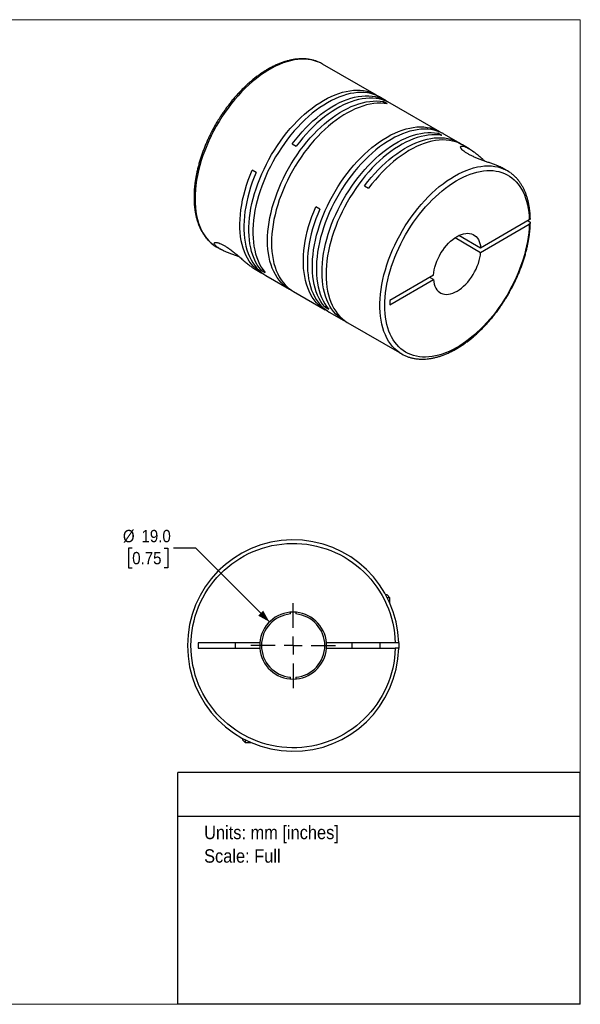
# Model space of a CAD drawing. Header units: millimetres. Extents: x 0 to 432, y 0 to 279.
# Tile 2 of 2: x 273 to 432, y 0 to 279. Entities that reach past the tile are written whole.
import ezdxf
from ezdxf.enums import TextEntityAlignment as Align

# ---------------------------------------------------------------- set-up
doc = ezdxf.new("R2010")
doc.units = ezdxf.units.MM
doc.linetypes.add('SLD-Solid', pattern=[0])
doc.layers.add('SLD-0', color=7, linetype='SLD-Solid', lineweight=25)
doc.layers.add('TEXT', color=140, linetype='SLD-Solid', lineweight=25)
doc.styles.add('SLDTEXTSTYLE0', font='GOTHIC.TTF', dxfattribs={"width": 0.913})
doc.dimstyles.new('SLDDIMSTYLE0', dxfattribs={"dimtxt": 3.5, "dimasz": 3.5, "dimexe": 0, "dimexo": 0.0625, "dimgap": 0.875, "dimtad": 0, "dimtih": 1, "dimtoh": 1, "dimdec": 1, "dimrnd": 1e-09, "dimzin": 4, "dimdsep": 46, "dimtxsty": 'SLDTEXTSTYLE0', "dimsah": 1, "dimcen": 0, "dimadec": 0, "dimazin": 1, "dimtfac": 1, "dimtdec": 1, "dimtofl": 0, "dimtmove": 0, "dimatfit": 3, "dimfxl": 0, "dimfrac": 2, "dimtolj": 1, "dimtzin": 12, "dimarcsym": 0})

# ---------------------------------------------------------------- blocks, each defined once
blk = doc.blocks.new('SW_NOTE_0')
at = {"layer": 'TEXT', "color": 0, "insert": (0, 4.87), "char_height": 3.81, "attachment_point": 1, "style": 'SLDTEXTSTYLE0'}
blk.add_mtext('Units: mm [inches]', dxfattribs=at)
blk = doc.blocks.new('SW_NOTE_0_1')
at = {"layer": 'TEXT', "color": 0, "insert": (0, 4.87), "char_height": 3.81, "attachment_point": 1, "style": 'SLDTEXTSTYLE0'}
blk.add_mtext('Scale: Full', dxfattribs=at)
blk = doc.blocks.new('Block1')
at = {"layer": 'TEXT'}
for p, q in [((431.8, 65.76), (317.5, 65.76)), ((317.5, 0), (317.5, 65.76)), ((431.8, 0), (431.8, 65.76)), ((317.5, 53.39), (431.8, 53.39)), ((431.8, 0), (317.5, 0))]:
    blk.add_line(p, q, dxfattribs=at)
at = {"layer": 'TEXT', "color": 140}
for name, p in [('SW_NOTE_0', (324.99, 45.8)), ('SW_NOTE_0_1', (324.99, 39.13))]:
    blk.add_blockref(name, p, dxfattribs=at)
at = {"layer": 'TEXT', "color": 140, "style": 'SLDTEXTSTYLE0', "width": 0.913, "flags": 2}
for tag, height, p in [('AUTOATTR0', 4.23, (353.81, 56.71)), ('AUTOATTR1_0', 4.76, (333.82, 29.88)), ('AUTOATTR1_1', 4.76, (322.1, 23.73)), ('AUTOATTR1_2', 4.76, (337.78, 17.57))]:
    blk.add_attdef(tag, text='', height=height, dxfattribs=at).set_placement(p, align=Align.BOTTOM_LEFT)
blk = doc.blocks.new('Block2')
at = {"color": 7, "linetype": 'SLD-Solid', "lineweight": 18}
for p, q in [((0, 279.4), (431.8, 279.4)), ((0, 279.4), (0, 0)), ((431.8, 279.4), (431.8, 0)), ((0, 0), (431.8, 0))]:
    blk.add_line(p, q, dxfattribs=at)
blk = doc.blocks.new('_D_5')
at = {"layer": 'SLD-0'}
for p, q in [((304.57, 129.44), (303.5, 129.44)), ((303.5, 129.44), (303.5, 123.89)), ((313.62, 129.44), (314.69, 129.44)), ((314.69, 129.44), (314.69, 123.89)), ((322.61, 129.44), (316.26, 129.44)), ((343.54, 108.51), (322.61, 129.44)), ((303.5, 123.89), (304.57, 123.89)), ((314.69, 123.89), (313.62, 123.89))]:
    blk.add_line(p, q, dxfattribs=at)
blk.add_solid([(343.54, 108.51), (341.77, 111.69), (340.36, 110.28)], dxfattribs=at)
at = {"layer": 'SLD-0', "char_height": 3.5, "attachment_point": 1, "style": 'SLDTEXTSTYLE0'}
for s, insert in [('%%c', (301.93, 134.62)), ('19.0', (307.21, 134.62)), ('0.75', (304.57, 128.36))]:
    blk.add_mtext(s, dxfattribs=dict(at, insert=insert))
blk = doc.blocks.new('SW_CENTERMARKSYMBOL_2')
at = {"layer": 'SLD-0', "color": 0}
for p, q in [((0, 5.08), (0, 12.04)), ((-5.08, 0), (-12.04, 0)), ((0, 0), (-2.54, 0)), ((0, 0), (0, 2.54)), ((0, 0), (0, -2.54)), ((0, 0), (2.54, 0)), ((5.08, 0), (12.04, 0)), ((0, -5.08), (0, -12.04))]:
    blk.add_line(p, q, dxfattribs=at)

msp = doc.modelspace()

# ---------------------------------------------------------------- linework, layer by layer
for p, q in [((373.9, 257.99), (358.63, 266.81)), ((376.66, 256.4), (375.03, 257.34)), ((377, 255.49), (375.87, 256.14)), ((375.87, 256.14), (375.87, 255.64)), ((391.93, 247.58), (377.79, 255.75)), ((392.49, 246.55), (391.36, 247.2)), ((391.36, 247.2), (391.36, 246.7)), ((397.23, 244.52), (393.06, 246.93)), ((349.99, 244.14), (351.12, 243.49)), ((400.22, 242.8), (398.37, 243.87)), ((339.77, 236.07), (338.64, 236.72)), ((411.09, 236.52), (410.08, 237.1)), ((370.57, 232.26), (371.7, 231.61)), ((357.8, 225.66), (356.67, 226.32)), ((417.3, 222.58), (403.5, 214.61)), ((403.5, 213.38), (417.3, 221.35)), ((416.95, 222.37), (417.3, 222.17)), ((403.5, 214.61), (397.33, 218.17)), ((396.27, 217.56), (403.5, 213.38)), ((328.63, 214.85), (329.64, 214.26)), ((339.5, 208.57), (341.36, 207.5)), ((341.62, 208.56), (341.18, 208.31)), ((341.18, 208.31), (342.32, 207.66)), ((342.49, 206.84), (349.21, 202.97)), ((390.11, 206.88), (377.71, 199.72)), ((377.71, 198.5), (390.11, 205.65)), ((390.11, 205.65), (389.04, 206.26)), ((350.34, 202.31), (359.39, 197.09)), ((377.71, 199.72), (377.71, 198.5)), ((359.65, 198.15), (359.22, 197.9)), ((359.22, 197.9), (360.35, 197.25)), ((360.52, 196.44), (364.69, 194.03)), ((365.82, 193.37), (381.1, 184.56)), ((376.96, 116.19), (376.58, 116.19)), ((377.76, 115.39), (376.96, 116.19)), ((377.76, 115.39), (377, 115.39)), ((377.76, 113.78), (377.76, 115.39)), ((349.51, 110.76), (349.51, 111.26)), ((351.01, 111.26), (351.01, 110.76)), ((340.79, 102.54), (323.26, 102.54)), ((323.26, 102.54), (323.26, 101.04)), ((323.26, 101.04), (340.79, 101.04)), ((333.76, 102.54), (333.76, 101.04)), ((340.79, 102.54), (340.76, 101.79)), ((340.76, 101.79), (340.79, 101.04)), ((379.25, 102.54), (359.73, 102.54)), ((359.73, 101.04), (379.25, 101.04)), ((366.96, 102.54), (366.96, 101.04)), ((374.96, 101.04), (374.96, 102.54)), ((349.51, 92.32), (349.51, 92.82)), ((351.01, 92.82), (351.01, 92.32)), ((335.86, 75.47), (335.86, 75.09)), ((335.86, 75.09), (336.66, 74.29)), ((336.66, 75.05), (336.66, 74.29)), ((336.66, 74.29), (338.27, 74.29))]:
    msp.add_line(p, q)
at = {"flags": 128}
for points in [[(357.81, 267.23), (357.22, 267.48), (356.36, 267.77), (355.47, 267.99), (354.55, 268.13), (353.6, 268.2), (352.62, 268.2), (351.62, 268.13), (350.6, 267.99), (349.56, 267.77), (348.5, 267.48), (347.43, 267.12), (346.35, 266.69), (345.27, 266.2), (344.17, 265.63), (343.08, 265), (341.99, 264.3), (340.9, 263.55), (339.82, 262.73), (338.75, 261.85), (337.7, 260.92), (336.66, 259.94), (335.63, 258.9), (334.63, 257.82), (333.66, 256.69), (332.71, 255.52), (331.78, 254.31), (330.89, 253.07), (330.04, 251.79), (329.22, 250.48), (328.43, 249.15), (327.69, 247.79), (326.99, 246.42), (326.34, 245.03), (325.73, 243.63), (325.16, 242.23), (324.65, 240.82), (324.19, 239.41), (323.78, 238), (323.42, 236.6), (323.11, 235.21), (322.86, 233.84), (322.67, 232.49), (322.53, 231.16), (322.44, 229.85), (322.41, 228.57), (322.44, 227.33), (322.53, 226.12), (322.67, 224.95), (322.87, 223.82), (323.12, 222.74), (323.42, 221.7), (323.78, 220.72), (324.19, 219.79), (324.66, 218.91), (325.17, 218.1), (325.73, 217.34), (326.34, 216.65), (327, 216.02), (327.7, 215.45), (327.82, 215.37)], [(358.63, 266.81), (358.04, 267.12), (357.81, 267.23)], [(341.18, 208.31), (340.61, 209.04), (340.08, 209.84), (339.61, 210.69), (339.18, 211.6), (338.81, 212.56), (338.48, 213.58), (338.22, 214.64), (338, 215.75), (337.84, 216.9), (337.74, 218.09), (337.69, 219.31), (337.7, 220.57), (337.76, 221.86), (337.88, 223.18), (338.06, 224.52), (338.29, 225.88), (338.57, 227.26), (338.91, 228.65), (339.29, 230.04), (339.74, 231.44), (340.23, 232.85), (340.77, 234.25), (341.35, 235.65), (341.99, 237.03), (342.67, 238.41), (343.39, 239.76), (344.15, 241.1), (344.95, 242.41), (345.79, 243.69), (346.66, 244.95), (347.56, 246.17), (348.5, 247.35), (349.46, 248.49), (350.44, 249.59), (351.45, 250.64), (352.48, 251.65), (353.52, 252.6), (354.58, 253.5), (355.65, 254.34), (356.73, 255.12), (357.81, 255.85), (358.9, 256.51), (359.99, 257.1), (361.07, 257.63), (362.15, 258.09), (363.22, 258.49), (364.28, 258.81), (365.32, 259.06), (366.35, 259.25), (367.36, 259.36), (368.35, 259.4), (369.31, 259.36), (370.24, 259.26), (371.14, 259.08), (372.02, 258.83), (372.85, 258.52), (373.65, 258.13), (374.41, 257.67), (374.46, 257.65)], [(375.03, 257.34), (374.78, 257.48), (373.98, 257.86), (373.15, 258.18), (372.28, 258.43), (371.37, 258.61), (370.44, 258.71), (369.48, 258.74), (368.49, 258.7), (367.48, 258.59), (366.46, 258.41), (365.41, 258.16), (364.35, 257.83), (363.28, 257.44), (362.2, 256.98), (361.12, 256.45), (360.03, 255.85), (358.95, 255.19), (357.86, 254.47), (356.78, 253.69), (355.71, 252.85), (354.65, 251.95), (353.61, 251), (352.58, 249.99), (351.57, 248.94), (350.59, 247.84), (349.63, 246.7), (348.69, 245.51), (347.79, 244.29), (346.92, 243.04), (346.08, 241.76), (345.28, 240.44), (344.52, 239.11), (343.8, 237.75), (343.12, 236.38), (342.49, 234.99), (341.9, 233.6), (341.36, 232.2), (340.87, 230.79), (340.43, 229.39), (340.04, 227.99), (339.7, 226.6), (339.42, 225.23), (339.19, 223.87), (339.01, 222.53), (338.89, 221.21), (338.83, 219.92), (338.82, 218.66), (338.87, 217.43), (338.97, 216.24), (339.13, 215.09), (339.35, 213.99), (339.62, 212.92), (339.94, 211.91), (340.31, 210.95), (340.74, 210.04), (341.22, 209.19), (341.74, 208.39), (342.32, 207.66)], [(349.99, 244.14), (350.91, 245.34), (351.87, 246.49), (352.84, 247.61), (353.84, 248.68), (354.86, 249.7), (355.9, 250.67), (356.96, 251.59), (358.02, 252.45), (359.1, 253.26), (360.18, 254), (361.27, 254.68), (362.36, 255.3), (363.44, 255.86), (364.52, 256.34), (365.59, 256.76), (366.66, 257.11), (367.71, 257.39), (368.74, 257.6), (369.76, 257.73), (370.75, 257.8), (371.72, 257.79), (372.67, 257.71), (373.58, 257.56), (374.46, 257.34), (375.31, 257.05), (376.13, 256.68), (376.9, 256.25), (377.21, 256.05)], [(377.79, 255.75), (377.26, 256.03), (376.44, 256.39), (375.59, 256.69), (374.71, 256.91), (373.8, 257.06), (372.85, 257.14), (371.88, 257.15), (370.89, 257.08), (369.87, 256.94), (368.84, 256.74), (367.79, 256.46), (366.73, 256.11), (365.65, 255.69), (364.57, 255.2), (363.49, 254.65), (362.4, 254.03), (361.31, 253.35), (360.23, 252.6), (359.15, 251.8), (358.09, 250.94), (357.03, 250.02), (356, 249.05), (354.98, 248.03), (353.97, 246.96), (353, 245.84), (352.05, 244.68), (351.12, 243.49)], [(349.78, 202.66), (349.74, 202.68), (348.96, 203.11), (348.22, 203.61), (347.53, 204.18), (346.88, 204.81), (346.28, 205.5), (345.72, 206.26), (345.21, 207.08), (344.75, 207.95), (344.34, 208.88), (343.99, 209.86), (343.68, 210.89), (343.44, 211.97), (343.24, 213.09), (343.1, 214.26), (343.02, 215.46), (342.99, 216.7), (343.02, 217.97), (343.1, 219.27), (343.24, 220.6), (343.44, 221.95), (343.68, 223.31), (343.99, 224.69), (344.34, 226.09), (344.75, 227.48), (345.21, 228.89), (345.72, 230.29), (346.28, 231.69), (346.88, 233.08), (347.53, 234.47), (348.22, 235.83), (348.96, 237.18), (349.74, 238.51), (350.55, 239.81), (351.4, 241.09), (352.28, 242.33), (353.2, 243.54), (354.14, 244.7), (355.11, 245.83), (356.11, 246.91), (357.12, 247.95), (358.16, 248.94), (359.21, 249.87), (360.27, 250.75), (361.34, 251.57), (362.42, 252.33), (363.51, 253.03), (364.6, 253.67), (365.68, 254.24), (366.76, 254.74), (367.84, 255.18), (368.91, 255.55), (369.96, 255.85), (371, 256.08), (372.02, 256.23), (373.02, 256.32), (374, 256.33), (374.95, 256.27), (375.87, 256.14)], [(377, 255.49), (376.08, 255.62), (375.13, 255.68), (374.15, 255.67), (373.15, 255.58), (372.13, 255.42), (371.09, 255.2), (370.04, 254.9), (368.97, 254.53), (367.9, 254.09), (366.81, 253.58), (365.73, 253.01), (364.64, 252.38), (363.55, 251.68), (362.47, 250.91), (361.4, 250.09), (360.34, 249.22), (359.29, 248.28), (358.25, 247.3), (357.24, 246.26), (356.24, 245.18), (355.27, 244.05), (354.33, 242.88), (353.42, 241.68), (352.53, 240.43), (351.68, 239.16), (350.87, 237.86), (350.09, 236.53), (349.36, 235.18), (348.66, 233.81), (348.01, 232.43), (347.41, 231.04), (346.85, 229.64), (346.34, 228.24), (345.88, 226.83), (345.47, 225.43), (345.12, 224.04), (344.82, 222.66), (344.57, 221.29), (344.37, 219.95), (344.23, 218.62), (344.15, 217.32), (344.12, 216.05), (344.15, 214.81), (344.23, 213.61), (344.37, 212.44), (344.57, 211.32), (344.82, 210.24), (345.12, 209.21), (345.47, 208.23), (345.88, 207.3), (346.34, 206.42), (346.85, 205.61), (347.41, 204.85), (348.01, 204.16), (348.66, 203.53), (349.36, 202.96), (350.09, 202.46), (350.34, 202.31)], [(359.22, 197.9), (358.64, 198.63), (358.11, 199.43), (357.64, 200.28), (357.21, 201.19), (356.84, 202.15), (356.52, 203.17), (356.25, 204.23), (356.03, 205.34), (355.87, 206.49), (355.77, 207.68), (355.72, 208.9), (355.73, 210.16), (355.79, 211.46), (355.91, 212.77), (356.09, 214.11), (356.32, 215.47), (356.6, 216.85), (356.94, 218.24), (357.33, 219.63), (357.77, 221.04), (358.26, 222.44), (358.8, 223.84), (359.39, 225.24), (360.02, 226.62), (360.7, 228), (361.42, 229.35), (362.18, 230.69), (362.98, 232), (363.82, 233.28), (364.69, 234.54), (365.59, 235.76), (366.53, 236.94), (367.49, 238.08), (368.47, 239.18), (369.48, 240.24), (370.51, 241.24), (371.55, 242.19), (372.61, 243.09), (373.68, 243.93), (374.76, 244.71), (375.85, 245.44), (376.93, 246.1), (378.02, 246.69), (379.1, 247.22), (380.18, 247.68), (381.25, 248.08), (382.31, 248.4), (383.36, 248.65), (384.38, 248.84), (385.39, 248.95), (386.38, 248.99), (387.34, 248.95), (388.27, 248.85), (389.17, 248.67), (390.05, 248.43), (390.88, 248.11), (391.68, 247.72), (392.45, 247.26), (392.49, 247.24)], [(393.06, 246.93), (392.82, 247.07), (392.02, 247.45), (391.18, 247.77), (390.31, 248.02), (389.4, 248.2), (388.47, 248.3), (387.51, 248.33), (386.52, 248.3), (385.51, 248.18), (384.49, 248), (383.44, 247.75), (382.38, 247.42), (381.31, 247.03), (380.24, 246.57), (379.15, 246.04), (378.06, 245.44), (376.98, 244.78), (375.89, 244.06), (374.81, 243.28), (373.74, 242.44), (372.69, 241.54), (371.64, 240.59), (370.61, 239.58), (369.61, 238.53), (368.62, 237.43), (367.66, 236.29), (366.73, 235.11), (365.82, 233.89), (364.95, 232.63), (364.11, 231.35), (363.31, 230.03), (362.55, 228.7), (361.83, 227.34), (361.15, 225.97), (360.52, 224.58), (359.93, 223.19), (359.39, 221.79), (358.9, 220.38), (358.46, 218.98), (358.07, 217.58), (357.73, 216.19), (357.45, 214.82), (357.22, 213.46), (357.04, 212.12), (356.93, 210.8), (356.86, 209.51), (356.85, 208.25), (356.9, 207.02), (357.01, 205.83), (357.16, 204.68), (357.38, 203.58), (357.65, 202.51), (357.97, 201.5), (358.34, 200.54), (358.77, 199.63), (359.25, 198.78), (359.77, 197.98), (360.35, 197.25)], [(365.27, 193.72), (365.22, 193.74), (364.45, 194.17), (363.71, 194.67), (363.02, 195.24), (362.37, 195.87), (361.76, 196.57), (361.2, 197.32), (360.7, 198.14), (360.24, 199.01), (359.83, 199.94), (359.47, 200.92), (359.17, 201.95), (358.92, 203.03), (358.73, 204.15), (358.59, 205.32), (358.5, 206.52), (358.48, 207.76), (358.5, 209.03), (358.59, 210.33), (358.73, 211.66), (358.92, 213.01), (359.17, 214.37), (359.47, 215.75), (359.83, 217.15), (360.24, 218.55), (360.7, 219.95), (361.2, 221.35), (361.76, 222.75), (362.37, 224.14), (363.02, 225.53), (363.71, 226.89), (364.45, 228.24), (365.22, 229.57), (366.04, 230.87), (366.89, 232.15), (367.77, 233.39), (368.68, 234.6), (369.63, 235.76), (370.6, 236.89), (371.59, 237.97), (372.61, 239.01), (373.64, 240), (374.69, 240.93), (375.75, 241.81), (376.83, 242.63), (377.91, 243.39), (378.99, 244.09), (380.08, 244.73), (381.17, 245.3), (382.25, 245.8), (383.33, 246.24), (384.39, 246.61), (385.45, 246.91), (386.48, 247.14), (387.51, 247.29), (388.51, 247.38), (389.48, 247.39), (390.43, 247.33), (391.36, 247.2)], [(392.49, 246.55), (391.57, 246.68), (390.61, 246.74), (389.64, 246.73), (388.64, 246.64), (387.62, 246.48), (386.58, 246.26), (385.52, 245.96), (384.46, 245.59), (383.38, 245.15), (382.3, 244.65), (381.21, 244.07), (380.13, 243.44), (379.04, 242.74), (377.96, 241.98), (376.89, 241.15), (375.82, 240.28), (374.77, 239.34), (373.74, 238.36), (372.72, 237.32), (371.73, 236.24), (370.76, 235.11), (369.82, 233.94), (368.9, 232.74), (368.02, 231.49), (367.17, 230.22), (366.35, 228.92), (365.58, 227.59), (364.84, 226.24), (364.15, 224.87), (363.5, 223.49), (362.89, 222.1), (362.34, 220.7), (361.83, 219.3), (361.37, 217.89), (360.96, 216.49), (360.6, 215.1), (360.3, 213.72), (360.05, 212.35), (359.86, 211.01), (359.72, 209.68), (359.64, 208.38), (359.61, 207.11), (359.64, 205.87), (359.72, 204.67), (359.86, 203.5), (360.05, 202.38), (360.3, 201.3), (360.6, 200.27), (360.96, 199.29), (361.37, 198.36), (361.83, 197.48), (362.34, 196.67), (362.89, 195.91), (363.5, 195.22), (364.15, 194.59), (364.84, 194.02), (365.58, 193.52), (365.82, 193.37)], [(370.57, 232.26), (371.49, 233.46), (372.44, 234.62), (373.42, 235.73), (374.42, 236.8), (375.44, 237.82), (376.48, 238.79), (377.53, 239.71), (378.6, 240.57), (379.68, 241.38), (380.76, 242.12), (381.84, 242.81), (382.93, 243.42), (384.02, 243.98), (385.1, 244.46), (386.17, 244.88), (387.23, 245.23), (388.28, 245.51), (389.32, 245.72), (390.33, 245.86), (391.33, 245.92), (392.3, 245.91), (393.24, 245.83), (394.16, 245.68), (395.04, 245.46), (395.89, 245.17), (396.7, 244.81), (397.48, 244.37), (397.79, 244.18)], [(398.37, 243.87), (398.09, 244.02), (397.28, 244.41), (396.43, 244.73), (395.55, 244.97), (394.63, 245.15), (393.68, 245.25), (392.7, 245.27), (391.7, 245.22), (390.68, 245.1), (389.64, 244.91), (388.58, 244.64), (387.5, 244.3), (386.42, 243.89), (385.32, 243.41), (384.23, 242.86), (383.13, 242.24), (382.03, 241.56), (380.93, 240.81), (379.84, 240), (378.76, 239.14), (377.69, 238.21), (376.64, 237.23), (375.6, 236.2), (374.59, 235.12), (373.6, 233.99), (372.63, 232.82), (371.7, 231.61)], [(380.33, 185.05), (379.81, 185.44), (379.13, 186.04), (378.5, 186.7), (377.91, 187.43), (377.37, 188.21), (376.88, 189.06), (376.45, 189.96), (376.06, 190.92), (375.73, 191.93), (375.45, 192.99), (375.23, 194.1), (375.06, 195.25), (374.95, 196.44), (374.89, 197.67), (374.89, 198.93), (374.95, 200.22), (375.06, 201.54), (375.23, 202.88), (375.45, 204.25), (375.73, 205.63), (376.06, 207.02), (376.45, 208.43), (376.88, 209.83), (377.37, 211.24), (377.91, 212.65), (378.5, 214.06), (379.13, 215.45), (379.81, 216.83), (380.53, 218.2), (381.29, 219.54), (382.09, 220.86), (382.93, 222.15), (383.81, 223.41), (384.71, 224.64), (385.65, 225.83), (386.62, 226.98), (387.61, 228.09), (388.62, 229.15), (389.65, 230.16), (390.7, 231.11), (391.76, 232.02), (392.84, 232.86), (393.92, 233.65), (395.01, 234.38), (396.1, 235.04), (397.2, 235.64), (398.28, 236.17), (399.37, 236.63), (400.44, 237.02), (401.51, 237.35), (402.56, 237.6), (403.59, 237.78), (404.6, 237.89), (405.59, 237.92), (406.55, 237.89), (407.49, 237.78), (408.4, 237.6), (409.27, 237.34), (410.11, 237.02), (410.24, 236.96)], [(341.93, 207.19), (341.87, 207.22), (341.09, 207.66), (340.34, 208.17), (339.64, 208.75), (338.99, 209.39), (338.38, 210.1), (337.82, 210.87), (337.31, 211.7), (336.85, 212.59), (336.44, 213.54), (336.09, 214.54), (335.79, 215.59), (335.55, 216.69), (335.36, 217.84), (335.23, 219.02), (335.16, 220.25), (335.14, 221.51), (335.19, 222.81), (335.28, 224.13), (335.44, 225.48), (335.65, 226.85), (335.92, 228.24), (336.24, 229.64), (336.61, 231.05), (337.04, 232.47), (337.53, 233.89), (338.06, 235.31), (338.64, 236.72)], [(339.77, 236.07), (339.2, 234.67), (338.67, 233.27), (338.19, 231.87), (337.77, 230.47), (337.39, 229.07), (337.07, 227.69), (336.8, 226.31), (336.59, 224.96), (336.43, 223.63), (336.33, 222.32), (336.28, 221.03), (336.29, 219.78), (336.35, 218.57), (336.47, 217.39), (336.64, 216.25), (336.87, 215.15), (337.15, 214.1), (337.49, 213.1), (337.88, 212.16), (338.32, 211.26), (338.81, 210.43), (339.35, 209.65), (339.94, 208.93), (340.57, 208.28), (341.25, 207.69), (341.97, 207.16), (342.49, 206.84)], [(359.96, 196.78), (359.64, 196.95), (358.87, 197.41), (358.15, 197.93), (357.47, 198.52), (356.84, 199.17), (356.25, 199.89), (355.71, 200.67), (355.22, 201.51), (354.78, 202.4), (354.39, 203.35), (354.05, 204.35), (353.77, 205.4), (353.54, 206.49), (353.37, 207.63), (353.25, 208.81), (353.19, 210.03), (353.18, 211.28), (353.23, 212.56), (353.33, 213.87), (353.49, 215.2), (353.7, 216.56), (353.97, 217.93), (354.29, 219.32), (354.67, 220.71), (355.09, 222.11), (355.57, 223.52), (356.1, 224.92), (356.67, 226.32)], [(357.8, 225.66), (357.23, 224.26), (356.7, 222.86), (356.22, 221.46), (355.8, 220.06), (355.42, 218.66), (355.1, 217.28), (354.83, 215.9), (354.62, 214.55), (354.46, 213.22), (354.36, 211.91), (354.31, 210.62), (354.32, 209.37), (354.38, 208.16), (354.5, 206.98), (354.67, 205.84), (354.9, 204.74), (355.19, 203.69), (355.52, 202.69), (355.91, 201.75), (356.35, 200.85), (356.84, 200.02), (357.38, 199.24), (357.97, 198.52), (358.61, 197.87), (359.28, 197.28), (360, 196.75), (360.52, 196.44)], [(390.11, 206.88), (390.18, 207.64), (390.32, 208.42), (390.51, 209.22), (390.76, 210.03), (391.06, 210.84), (391.41, 211.64), (391.8, 212.43), (392.24, 213.2), (392.72, 213.94), (393.24, 214.65), (393.78, 215.32), (394.35, 215.94), (394.95, 216.52), (395.56, 217.03), (396.18, 217.49), (396.8, 217.89), (397.43, 218.21), (398.05, 218.47), (398.66, 218.66), (399.25, 218.77), (399.82, 218.8), (400.37, 218.76), (400.88, 218.65), (401.36, 218.46), (401.8, 218.2), (402.2, 217.87), (402.55, 217.47), (402.85, 217.01), (403.09, 216.48), (403.28, 215.91), (403.42, 215.28), (403.5, 214.61)], [(327.82, 215.37), (328.44, 214.95), (328.63, 214.85)], [(390.11, 205.65), (390.18, 204.98), (390.32, 204.35), (390.51, 203.78), (390.76, 203.25), (391.06, 202.79), (391.41, 202.39), (391.8, 202.06), (392.24, 201.8), (392.72, 201.61), (393.24, 201.5), (393.78, 201.46), (394.35, 201.49), (394.95, 201.6), (395.56, 201.79), (396.18, 202.05), (396.8, 202.37), (397.43, 202.77), (398.05, 203.23), (398.66, 203.74), (399.25, 204.32), (399.82, 204.94), (400.37, 205.61), (400.88, 206.32), (401.36, 207.06), (401.8, 207.83), (402.2, 208.62), (402.55, 209.42), (402.85, 210.23), (403.09, 211.04), (403.28, 211.84), (403.42, 212.62), (403.5, 213.38)], [(380.25, 102.54), (380.26, 101.79), (380.25, 101.04)]]:
    msp.add_lwpolyline(points, dxfattribs=at)
for centre, radius, start, end in [((406.08, 227.84), 10.02, 54.4938, 65.4733), ((386.11, 193.23), 10.02, 234.7974, 245.3538), ((350.26, 101.79), 30, 1.4325, 358.5675), ((350.26, 101.79), 9.5, 4.5281, 175.4719), ((350.26, 101.79), 9, 94.7802, 265.2198), ((350.26, 101.79), 9, 274.7802, 85.2198), ((350.26, 101.79), 9.5, 184.5281, 355.4719), ((350.26, 101.79), 9.5, 355.4719, 4.5281)]:
    msp.add_arc(centre, radius, start, end)
for points, knots in [([(357.75, 267.25), (357.6, 267.32), (357.19, 267.52), (356.46, 267.77), (355.58, 268.01), (354.66, 268.18), (353.74, 268.28), (352.82, 268.31), (351.91, 268.28), (350.98, 268.2), (350.04, 268.05), (349.09, 267.84), (348.13, 267.58), (347.15, 267.26), (346.18, 266.89), (345.19, 266.46), (344.21, 265.97), (343.22, 265.44), (342.24, 264.85), (341.26, 264.21), (340.29, 263.52), (339.33, 262.79), (338.37, 262.01), (337.43, 261.19), (336.51, 260.33), (335.6, 259.43), (334.7, 258.5), (333.83, 257.53), (332.99, 256.53), (332.17, 255.51), (331.39, 254.48), (330.66, 253.47), (330.02, 252.53), (329.47, 251.7), (328.9, 250.78), (328.51, 250.12), (328.26, 249.7)], [0, 0, 0, 0, 0.017523, 0.04941, 0.081707, 0.114444, 0.147637, 0.17771, 0.20788, 0.238133, 0.268456, 0.298836, 0.329257, 0.359705, 0.390171, 0.420642, 0.451111, 0.48157, 0.512013, 0.542436, 0.572834, 0.603204, 0.63354, 0.663838, 0.694089, 0.724282, 0.7544, 0.784416, 0.814282, 0.843915, 0.873142, 0.901553, 0.927864, 0.948955, 0.967651, 1, 1, 1, 1]), ([(328.26, 249.7), (328.01, 249.26), (327.66, 248.65), (327.18, 247.73), (326.78, 246.94), (326.32, 246), (325.86, 245), (325.4, 243.95), (324.96, 242.85), (324.54, 241.73), (324.14, 240.59), (323.78, 239.43), (323.44, 238.26), (323.14, 237.09), (322.87, 235.91), (322.65, 234.74), (322.46, 233.57), (322.31, 232.41), (322.2, 231.27), (322.14, 230.14), (322.11, 229.02), (322.13, 227.93), (322.2, 226.86), (322.31, 225.81), (322.46, 224.79), (322.65, 223.8), (322.89, 222.84), (323.17, 221.92), (323.5, 221.03), (323.87, 220.18), (324.28, 219.37), (324.74, 218.6), (325.24, 217.88), (325.79, 217.2), (326.37, 216.56), (327.01, 215.98), (327.47, 215.6), (327.74, 215.42), (327.77, 215.4)], [0, 0, 0, 0, 0.033509, 0.046947, 0.069263, 0.0924, 0.117192, 0.143037, 0.169695, 0.196973, 0.224734, 0.252877, 0.281327, 0.310025, 0.338927, 0.367999, 0.397212, 0.426544, 0.455979, 0.485501, 0.515099, 0.544766, 0.574493, 0.604274, 0.634105, 0.663981, 0.693899, 0.72386, 0.753861, 0.783904, 0.813995, 0.844138, 0.874347, 0.90464, 0.935041, 0.965584, 0.996308, 1, 1, 1, 1]), ([(410.08, 237.1), (410.03, 237.13), (409.82, 237.26), (409.38, 237.47), (408.72, 237.78), (407.9, 238.11), (406.93, 238.47), (405.91, 238.83), (404.9, 239.18), (403.87, 239.56), (402.87, 239.93), (401.89, 240.33), (400.98, 240.75), (400.13, 241.18), (399.37, 241.63), (398.72, 242.08), (398.21, 242.52), (397.88, 242.93), (397.76, 243.26), (397.84, 243.48), (398.12, 243.58), (398.6, 243.52), (399.2, 243.32), (399.79, 243.04), (400.34, 242.73), (400.92, 242.37), (401.59, 241.9), (402.36, 241.32), (403.23, 240.59), (404, 239.91), (404.49, 239.44), (404.68, 239.27)], [0, 0, 0, 0, 0.011166, 0.04179, 0.072407, 0.111153, 0.150624, 0.184689, 0.219486, 0.251209, 0.283711, 0.314618, 0.346367, 0.377688, 0.409942, 0.443487, 0.478166, 0.516153, 0.555607, 0.593543, 0.632571, 0.678776, 0.72626, 0.756731, 0.787208, 0.818493, 0.849783, 0.890972, 0.932167, 0.974592, 1, 1, 1, 1]), ([(417.3, 221.35), (417.16, 215.05), (414.9, 207.83), (407.13, 194.71), (401.93, 189.33), (391.15, 183.27), (386, 182.83), (378.42, 187.31), (376.3, 192.07), (376.3, 204.52), (378.42, 211.72), (386, 224.96), (391.15, 230.46), (401.93, 236.85), (407.13, 237.48), (414.9, 233.33), (417.16, 228.72), (417.3, 222.58)], [0, 0, 0, 0, 0.125, 0.125, 0.25, 0.25, 0.375, 0.375, 0.5, 0.5, 0.625, 0.625, 0.75, 0.75, 0.875, 0.875, 1, 1, 1, 1]), ([(417.59, 222.99), (417.59, 223.14), (417.58, 223.65), (417.52, 224.51), (417.42, 225.56), (417.27, 226.57), (417.07, 227.56), (416.83, 228.52), (416.55, 229.45), (416.22, 230.33), (415.85, 231.18), (415.44, 231.99), (414.98, 232.76), (414.48, 233.49), (413.93, 234.17), (413.35, 234.8), (412.72, 235.38), (412.25, 235.77), (411.98, 235.94), (411.96, 235.96)], [0, 0, 0, 0, 0.025743, 0.089367, 0.153107, 0.216952, 0.280894, 0.344928, 0.409051, 0.473262, 0.537563, 0.601964, 0.666479, 0.731135, 0.795969, 0.861036, 0.926404, 0.992162, 1, 1, 1, 1]), ([(411.46, 201.67), (411.71, 202.1), (412.06, 202.72), (412.55, 203.64), (412.95, 204.42), (413.41, 205.37), (413.86, 206.37), (414.32, 207.42), (414.76, 208.51), (415.18, 209.63), (415.58, 210.77), (415.95, 211.93), (416.28, 213.1), (416.58, 214.28), (416.85, 215.45), (417.08, 216.63), (417.26, 217.79), (417.41, 218.95), (417.52, 220.1), (417.58, 221.03), (417.59, 221.58), (417.59, 221.75)], [0, 0, 0, 0, 0.067094, 0.093999, 0.138683, 0.185009, 0.234647, 0.286397, 0.339773, 0.39439, 0.449974, 0.506324, 0.563287, 0.620749, 0.678619, 0.736827, 0.795319, 0.85405, 0.912985, 0.972095, 1, 1, 1, 1]), ([(417.58, 222.99), (417.58, 222.94), (417.58, 222.83), (417.47, 222.69), (417.35, 222.61), (417.3, 222.58)], [0, 0, 0, 0, 0.295247, 0.720102, 1, 1, 1, 1]), ([(417.3, 222.17), (417.4, 222.11), (417.47, 222.05), (417.57, 221.91), (417.59, 221.84), (417.59, 221.61), (417.49, 221.46), (417.3, 221.35)], [0, 0, 0, 0, 0.25, 0.25, 0.5, 0.5, 1, 1, 1, 1]), ([(334.92, 212.17), (334.77, 212.21), (334.23, 212.37), (333.38, 212.65), (332.34, 213.02), (331.37, 213.4), (330.56, 213.77), (329.89, 214.11), (329.36, 214.42), (328.88, 214.74), (328.45, 215.07), (328.1, 215.42), (327.9, 215.74), (327.86, 215.99), (327.98, 216.15), (328.25, 216.22), (328.63, 216.19), (329.14, 216.06), (329.75, 215.82), (330.45, 215.47), (331.23, 215), (332.1, 214.42), (333.03, 213.72), (334.02, 212.93), (335.02, 212.09), (335.97, 211.28), (336.9, 210.48), (337.81, 209.73), (338.6, 209.14), (339.16, 208.77), (339.42, 208.62), (339.5, 208.58)], [0, 0, 0, 0, 0.015649, 0.054985, 0.09432, 0.134731, 0.175135, 0.204705, 0.23427, 0.264607, 0.294936, 0.333451, 0.372689, 0.406628, 0.4413, 0.472965, 0.50541, 0.536306, 0.568046, 0.599405, 0.631702, 0.665392, 0.700228, 0.738596, 0.778466, 0.816782, 0.856205, 0.902135, 0.949291, 0.984048, 1, 1, 1, 1]), ([(381.99, 184.11), (382.13, 184.04), (382.54, 183.85), (383.26, 183.6), (384.14, 183.36), (385.06, 183.19), (385.98, 183.09), (386.91, 183.05), (387.81, 183.08), (388.74, 183.17), (389.68, 183.32), (390.63, 183.52), (391.6, 183.78), (392.57, 184.1), (393.55, 184.48), (394.53, 184.91), (395.51, 185.39), (396.5, 185.93), (397.48, 186.52), (398.46, 187.15), (399.43, 187.84), (400.4, 188.57), (401.35, 189.35), (402.29, 190.17), (403.22, 191.03), (404.13, 191.93), (405.02, 192.87), (405.89, 193.84), (406.74, 194.83), (407.55, 195.85), (408.34, 196.88), (409.07, 197.9), (409.71, 198.84), (410.25, 199.67), (410.83, 200.59), (411.22, 201.25), (411.46, 201.67)], [0, 0, 0, 0, 0.01709, 0.048991, 0.081302, 0.114054, 0.147262, 0.177348, 0.20753, 0.237797, 0.268134, 0.298527, 0.328961, 0.359423, 0.389902, 0.420386, 0.450869, 0.481341, 0.511798, 0.542234, 0.572646, 0.603029, 0.633379, 0.66369, 0.693954, 0.724161, 0.754292, 0.784321, 0.8142, 0.843846, 0.873086, 0.901509, 0.927832, 0.948932, 0.967637, 1, 1, 1, 1]), ([(379.25, 101.04), (379.05, 93.42), (375.86, 86.18), (364.87, 75.61), (357.51, 72.7), (342.26, 72.89), (334.98, 75.99), (324.26, 86.85), (321.26, 94.17), (321.26, 109.42), (324.26, 116.74), (334.98, 127.59), (342.26, 130.69), (357.51, 130.89), (364.87, 127.98), (375.86, 117.41), (379.05, 110.17), (379.25, 102.54)], [0, 0, 0, 0, 0.125, 0.125, 0.25, 0.25, 0.375, 0.375, 0.5, 0.5, 0.625, 0.625, 0.75, 0.75, 0.875, 0.875, 1, 1, 1, 1]), ([(380.25, 102.54), (380.25, 102.54), (380.22, 102.54), (380.12, 102.54), (380.05, 102.54), (379.77, 102.54), (379.51, 102.54), (379.25, 102.54)], [0, 0, 0, 0, 0.25, 0.25, 0.5, 0.5, 1, 1, 1, 1]), ([(380.25, 101.04), (380.25, 101.04), (380.22, 101.04), (380.12, 101.04), (380.05, 101.04), (379.77, 101.04), (379.51, 101.04), (379.25, 101.04)], [0, 0, 0, 0, 0.25, 0.25, 0.5, 0.5, 1, 1, 1, 1])]:
    msp.add_open_spline(points, degree=3, knots=knots)

# ---------------------------------------------------------------- block references
at = {"color": 7, "linetype": 'Continuous'}
for name in ['Block2', 'Block1']:
    msp.add_blockref(name, (0, 0), dxfattribs=at)
at = {"layer": 'SLD-0'}
msp.add_blockref('SW_CENTERMARKSYMBOL_2', (350.26, 101.79), dxfattribs=at)

# ---------------------------------------------------------------- dimensions: what is measured, and where the dimension line sits
dim = msp.add_diameter_dim_2p(p1=(356.98, 95.07), p2=(343.54, 108.51), dimstyle='SLDDIMSTYLE0', dxfattribs=at)
dim.commit()
dim.dimension.update_dxf_attribs({"geometry": '_D_5', "text_midpoint": (309.09, 129.44), "dimtype": 163})

doc.saveas('drawing.dxf')
